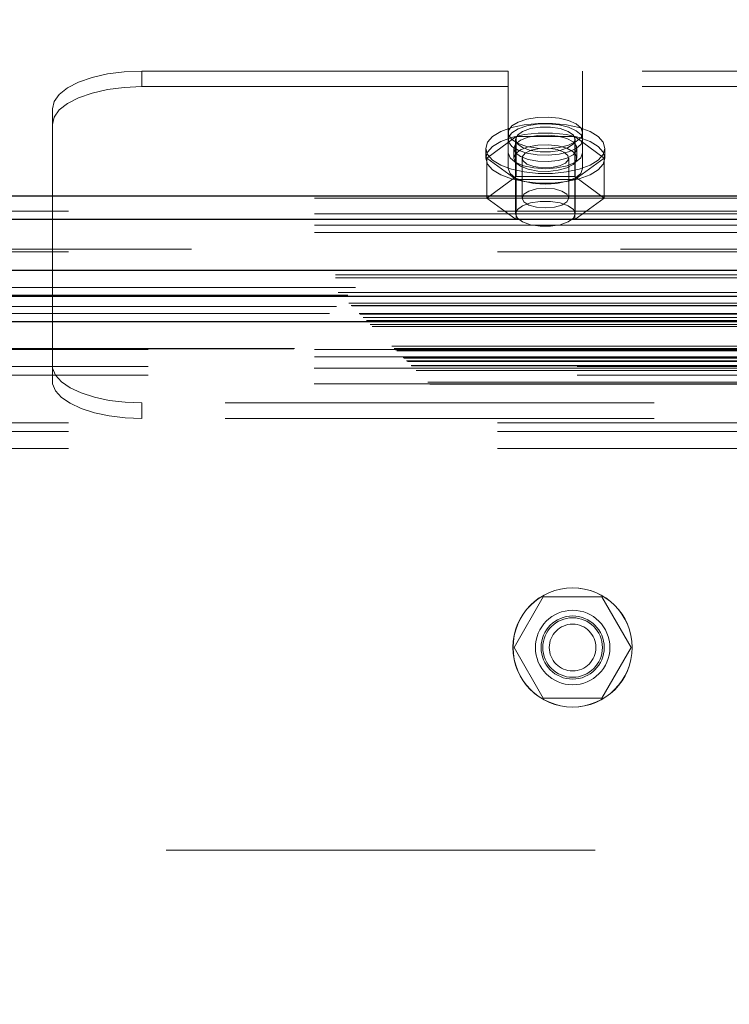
# Model space of a CAD drawing. Header units: inches. Extents: x 0.2 to 10.8, y 0.2 to 8.2.
# Tile 76 of 145: x 3.517 to 3.683, y 4.854 to 5.084. Entities that reach past the tile are written whole.
import ezdxf

# ---------------------------------------------------------------- set-up
doc = ezdxf.new("R2010")
doc.units = ezdxf.units.IN
doc.header["$MEASUREMENT"] = 0
doc.linetypes.add('HIDDEN', pattern=[0.07500000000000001, 0.05, -0.025])
doc.layers.add('DIMENSIONS', color=140, linetype='Continuous')
doc.styles.add('SLDTEXTSTYLE0', font='TXT', dxfattribs={"width": 0.7})
doc.dimstyles.new('SLDDIMSTYLE0', dxfattribs={"dimtxt": 0.0849609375, "dimasz": 0.13, "dimexe": 0, "dimexo": 0.0625, "dimgap": 0.021240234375, "dimtad": 0, "dimtih": 1, "dimtoh": 1, "dimlfac": 18, "dimrnd": 1e-09, "dimzin": 12, "dimdsep": 46, "dimtxsty": 'SLDTEXTSTYLE0', "dimsah": 1, "dimcen": 0.09, "dimadec": 0, "dimazin": 3, "dimtfac": 1, "dimtofl": 0, "dimtmove": 0, "dimatfit": 3, "dimfxl": 0, "dimfrac": 2, "dimtolj": 1, "dimtzin": 12, "dimarcsym": 0})

# ---------------------------------------------------------------- blocks, each defined once
blk = doc.blocks.new('_D_1')
at = {"layer": 'DIMENSIONS'}
for p, q in [((3.321401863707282, 4.904495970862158), (3.321401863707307, 5.790566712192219)), ((4.66442031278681, 4.904495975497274), (4.664420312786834, 5.790566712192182)), ((3.321401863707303, 5.665566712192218), (3.722495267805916, 5.665566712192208)), ((3.837621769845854, 5.66556670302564), (3.809091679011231, 5.66556670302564)), ((3.809091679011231, 5.66556670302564), (3.809091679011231, 5.530535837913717)), ((4.16076991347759, 5.66556670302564), (4.189300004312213, 5.66556670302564)), ((4.189300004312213, 5.66556670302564), (4.189300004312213, 5.530535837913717)), ((4.664420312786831, 5.665566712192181), (4.275896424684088, 5.665566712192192)), ((3.809091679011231, 5.530535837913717), (3.837621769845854, 5.530535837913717)), ((4.189300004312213, 5.530535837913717), (4.16076991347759, 5.530535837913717))]:
    blk.add_line(p, q, dxfattribs=at)
for points in [[(3.321401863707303, 5.665566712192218), (3.451401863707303, 5.645566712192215), (3.451401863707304, 5.685566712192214)], [(4.664420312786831, 5.665566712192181), (4.534420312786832, 5.685566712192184), (4.53442031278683, 5.645566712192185)]]:
    blk.add_solid(points, dxfattribs=at)
at = {"layer": 'DIMENSIONS', "char_height": 0.08333333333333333, "attachment_point": 1, "style": 'SLDTEXTSTYLE0'}
for s, insert in [('24.17', (3.837621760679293, 5.79200907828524)), ('614.0', (3.837621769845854, 5.63795814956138))]:
    blk.add_mtext(s, dxfattribs=dict(at, insert=insert))

msp = doc.modelspace()

# ---------------------------------------------------------------- linework, layer by layer
at = {"color": 7, "linetype": 'HIDDEN', "lineweight": 18}
for p, q in [((3.631101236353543, 5.071980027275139), (3.545670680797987, 5.071980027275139)), ((3.545670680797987, 5.068354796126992), (3.545670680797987, 5.071980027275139)), ((3.631101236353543, 5.052903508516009), (3.631101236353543, 5.071980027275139)), ((3.648462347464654, 5.052903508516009), (3.648462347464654, 5.071980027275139)), ((3.762323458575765, 5.071980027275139), (3.648462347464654, 5.071980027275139)), ((3.631101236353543, 5.068354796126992), (3.545670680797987, 5.068354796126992)), ((3.762323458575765, 5.068354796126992), (3.648462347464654, 5.068354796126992)), ((3.524837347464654, 5.042349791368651), (3.524837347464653, 5.06317548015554)), ((3.63294981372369, 5.056713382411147), (3.62611783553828, 5.051712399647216)), ((3.632837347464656, 5.056029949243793), (3.632837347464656, 5.038721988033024)), ((3.646613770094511, 5.056713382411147), (3.63294981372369, 5.056713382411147)), ((3.63294981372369, 5.056713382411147), (3.63294981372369, 5.047398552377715)), ((3.653445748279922, 5.051712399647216), (3.646613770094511, 5.056713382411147)), ((3.646613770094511, 5.056713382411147), (3.646613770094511, 5.047398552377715)), ((3.646726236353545, 5.038721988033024), (3.646726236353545, 5.056029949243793)), ((3.625892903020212, 5.053978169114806), (3.625892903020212, 5.051712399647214)), ((3.631101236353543, 5.052903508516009), (3.631101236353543, 5.049278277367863)), ((3.63242068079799, 5.053978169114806), (3.63242068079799, 5.051712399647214)), ((3.647142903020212, 5.051712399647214), (3.647142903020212, 5.053978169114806)), ((3.648462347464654, 5.052903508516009), (3.648462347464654, 5.049278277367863)), ((3.65367068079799, 5.051712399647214), (3.65367068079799, 5.053978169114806)), ((3.62611783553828, 5.051712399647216), (3.63294981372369, 5.046711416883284)), ((3.62611783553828, 5.051712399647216), (3.62611783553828, 5.042397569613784)), ((3.634340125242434, 5.051712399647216), (3.634340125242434, 5.042397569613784)), ((3.645223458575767, 5.042397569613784), (3.645223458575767, 5.051712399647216)), ((3.646613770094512, 5.046711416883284), (3.653445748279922, 5.051712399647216)), ((3.653445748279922, 5.051712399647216), (3.653445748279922, 5.042397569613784)), ((3.63294981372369, 5.047398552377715), (3.62611783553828, 5.042397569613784)), ((3.646613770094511, 5.047398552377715), (3.63294981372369, 5.047398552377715)), ((3.63294981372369, 5.046711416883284), (3.63294981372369, 5.037396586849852)), ((3.63294981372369, 5.046711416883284), (3.646613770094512, 5.046711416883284)), ((3.653445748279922, 5.042397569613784), (3.646613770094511, 5.047398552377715)), ((3.646613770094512, 5.046711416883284), (3.646613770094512, 5.037396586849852)), ((3.885948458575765, 5.042349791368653), (3.524837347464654, 5.042349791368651)), ((3.524837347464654, 5.034376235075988), (3.524837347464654, 5.042349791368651)), ((3.62611783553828, 5.042397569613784), (3.63294981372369, 5.037396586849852)), ((3.646613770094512, 5.037396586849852), (3.653445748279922, 5.042397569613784)), ((3.228591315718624, 5.039313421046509), (4.757257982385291, 5.039313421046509)), ((3.228591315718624, 5.037500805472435), (4.757257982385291, 5.037500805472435)), ((3.885948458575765, 5.038724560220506), (3.524837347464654, 5.038724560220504)), ((3.63294981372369, 5.037396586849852), (3.646613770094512, 5.037396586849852)), ((3.885948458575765, 5.036066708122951), (3.524837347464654, 5.03606670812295)), ((3.885948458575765, 5.034376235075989), (3.524837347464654, 5.034376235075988)), ((3.524837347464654, 5.005374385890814), (3.524837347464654, 5.034376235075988)), ((4.757257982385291, 5.030495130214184), (3.228591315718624, 5.030495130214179)), ((3.228591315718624, 5.029873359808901), (4.757257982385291, 5.029873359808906)), ((3.190809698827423, 5.024537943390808), (4.795012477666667, 5.024537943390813)), ((3.190880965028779, 5.023782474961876), (4.79494121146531, 5.023782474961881)), ((4.795474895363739, 5.02156596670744), (3.190347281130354, 5.02156596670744)), ((3.19147591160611, 5.020403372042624), (4.794346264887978, 5.020403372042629)), ((4.793690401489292, 5.019743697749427), (3.192121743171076, 5.019743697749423)), ((3.193975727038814, 5.017903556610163), (4.791846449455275, 5.017903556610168)), ((3.194518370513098, 5.017360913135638), (4.79130380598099, 5.017360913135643)), ((3.194618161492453, 5.017261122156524), (4.791204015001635, 5.017261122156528)), ((4.791049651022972, 5.017109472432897), (3.194780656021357, 5.017109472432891)), ((3.196351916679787, 5.015525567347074), (4.789473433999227, 5.015525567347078)), ((4.789418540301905, 5.015509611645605), (3.196403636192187, 5.015509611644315)), ((3.196507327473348, 5.015371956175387), (4.789314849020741, 5.01537195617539)), ((3.197298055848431, 5.014592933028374), (4.788523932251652, 5.01459293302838)), ((3.198053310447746, 5.013825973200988), (4.787768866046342, 5.013825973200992)), ((4.787455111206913, 5.013539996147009), (3.198367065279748, 5.01353999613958)), ((3.198921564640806, 5.01295771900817), (4.786900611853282, 5.012957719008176)), ((3.199408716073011, 5.012470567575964), (4.786413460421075, 5.012470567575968)), ((3.203997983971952, 5.007881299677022), (4.781824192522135, 5.007881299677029)), ((3.204553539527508, 5.007325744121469), (4.781268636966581, 5.007325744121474)), ((4.781258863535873, 5.007329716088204), (3.20456744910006, 5.0073297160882)), ((4.781142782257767, 5.007219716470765), (3.204665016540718, 5.00721971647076)), ((3.204831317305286, 5.007047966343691), (4.780990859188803, 5.007047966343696)), ((3.204831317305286, 5.007047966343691), (4.780990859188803, 5.007047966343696)), ((3.247198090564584, 5.007116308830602), (4.738586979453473, 5.0071163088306)), ((3.885948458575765, 5.007064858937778), (3.524837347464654, 5.007064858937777)), ((3.20510909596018, 5.006770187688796), (4.780713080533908, 5.006770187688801)), ((3.205110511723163, 5.006761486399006), (4.780718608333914, 5.00676148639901)), ((3.206636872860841, 5.005242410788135), (4.779185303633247, 5.005242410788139)), ((3.206636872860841, 5.005242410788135), (4.779185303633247, 5.005242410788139)), ((3.206797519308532, 5.005081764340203), (4.779024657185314, 5.005081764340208)), ((3.885948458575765, 5.005374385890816), (3.524837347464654, 5.005374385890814)), ((3.524837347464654, 5.004335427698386), (3.524837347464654, 5.005374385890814)), ((3.207416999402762, 5.004462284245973), (4.778405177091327, 5.004462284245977)), ((3.207609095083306, 5.004270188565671), (4.778213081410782, 5.004270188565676)), ((3.208508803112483, 5.003356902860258), (4.777327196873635, 5.003356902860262)), ((3.208536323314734, 5.003327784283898), (4.777277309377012, 5.003327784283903)), ((3.209162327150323, 5.002716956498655), (4.776659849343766, 5.002716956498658)), ((3.247198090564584, 5.003116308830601), (4.738586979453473, 5.003116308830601)), ((3.524837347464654, 5.000047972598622), (3.524837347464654, 5.004335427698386)), ((3.885877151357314, 5.002716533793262), (3.524908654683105, 5.00271653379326)), ((3.209677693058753, 5.002201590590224), (4.776144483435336, 5.002201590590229)), ((3.247198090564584, 5.001116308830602), (4.738586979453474, 5.0011163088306)), ((3.247198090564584, 5.001116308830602), (4.738586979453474, 5.0011163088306)), ((3.212404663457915, 4.999474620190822), (4.773417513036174, 4.999474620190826)), ((3.212872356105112, 4.998985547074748), (4.772938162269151, 4.998985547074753)), ((3.885877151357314, 4.999091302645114), (3.524908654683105, 4.999091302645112)), ((3.545670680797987, 4.994639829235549), (3.545670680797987, 4.991014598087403)), ((3.865115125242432, 4.99463982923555), (3.545670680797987, 4.994639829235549)), ((3.865115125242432, 4.991014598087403), (3.545670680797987, 4.991014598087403)), ((3.228591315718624, 4.989997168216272), (4.757257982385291, 4.989997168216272)), ((3.228591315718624, 4.989997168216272), (4.757257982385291, 4.989997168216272)), ((3.228591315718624, 4.987997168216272), (4.757257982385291, 4.987997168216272)), ((3.228591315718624, 4.983997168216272), (4.757257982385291, 4.983997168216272)), ((3.639292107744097, 4.949477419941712), (3.632460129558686, 4.937644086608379)), ((3.652956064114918, 4.949477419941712), (3.639292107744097, 4.949477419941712)), ((3.659788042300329, 4.937644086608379), (3.652956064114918, 4.949477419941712)), ((3.632460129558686, 4.937644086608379), (3.639292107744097, 4.925810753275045)), ((3.652956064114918, 4.925810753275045), (3.659788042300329, 4.937644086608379)), ((3.639292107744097, 4.925810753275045), (3.652956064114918, 4.925810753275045)), ((3.35136475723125, 4.890449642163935), (4.634420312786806, 4.890449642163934))]:
    msp.add_line(p, q, dxfattribs=at)
at = {"color": 7, "linetype": 'Continuous', "lineweight": 25}
for p, q in [((3.228591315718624, 5.042938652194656), (4.757257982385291, 5.042938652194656)), ((3.228591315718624, 5.037500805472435), (4.757257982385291, 5.037500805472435)), ((4.795474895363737, 5.025505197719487), (3.190347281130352, 5.025505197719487)), ((4.789418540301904, 5.019448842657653), (3.196403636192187, 5.019448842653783)), ((4.787455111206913, 5.013539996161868), (3.19836706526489, 5.01353999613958))]:
    msp.add_line(p, q, dxfattribs=at)
at = {"color": 7, "linetype": 'HIDDEN', "lineweight": 18, "flags": 128}
for points in [[(3.545670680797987, 5.071980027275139), (3.541606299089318, 5.071810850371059), (3.537698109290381, 5.071309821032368), (3.534096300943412, 5.070496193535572), (3.530939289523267, 5.069401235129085), (3.52834839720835, 5.068067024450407), (3.526423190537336, 5.066544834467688), (3.52523765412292, 5.064893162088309), (3.524837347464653, 5.06317548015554)], [(3.524837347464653, 5.059550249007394), (3.52523765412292, 5.061267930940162), (3.526423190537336, 5.062919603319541), (3.52834839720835, 5.064441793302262), (3.530939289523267, 5.065776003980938), (3.534096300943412, 5.066870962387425), (3.537698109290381, 5.067684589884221), (3.541606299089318, 5.068185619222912), (3.545670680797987, 5.068354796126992)], [(3.625892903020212, 5.053978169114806), (3.626296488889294, 5.055382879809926), (3.627483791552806, 5.056705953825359), (3.629385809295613, 5.057870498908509), (3.631892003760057, 5.058808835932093), (3.63485672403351, 5.059466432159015), (3.638107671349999, 5.059805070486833), (3.641455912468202, 5.059805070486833), (3.644706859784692, 5.059466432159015), (3.647671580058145, 5.058808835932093), (3.650177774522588, 5.057870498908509), (3.652079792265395, 5.056705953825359), (3.653267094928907, 5.055382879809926), (3.65367068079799, 5.053978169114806), (3.653267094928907, 5.052573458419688), (3.652079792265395, 5.051250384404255), (3.650177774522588, 5.050085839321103), (3.647671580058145, 5.049147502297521), (3.644706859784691, 5.048489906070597), (3.641455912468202, 5.048151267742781), (3.638107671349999, 5.048151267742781), (3.63485672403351, 5.048489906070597), (3.631892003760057, 5.049147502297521), (3.629385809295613, 5.050085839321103), (3.627483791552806, 5.051250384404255), (3.626296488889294, 5.052573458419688), (3.625892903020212, 5.053978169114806)], [(3.648462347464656, 5.057603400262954), (3.648076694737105, 5.058684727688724), (3.646954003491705, 5.059669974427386), (3.645194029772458, 5.060471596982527), (3.642953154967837, 5.06101836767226), (3.640430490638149, 5.061261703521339), (3.637850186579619, 5.061179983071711), (3.635441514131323, 5.060780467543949), (3.633418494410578, 5.060098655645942), (3.631960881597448, 5.059195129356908), (3.631198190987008, 5.058150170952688), (3.631198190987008, 5.057056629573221), (3.631960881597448, 5.056011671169), (3.633418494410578, 5.055108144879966), (3.635441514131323, 5.054426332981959), (3.637850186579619, 5.054026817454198), (3.640430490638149, 5.053945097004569), (3.642953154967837, 5.054188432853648), (3.645194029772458, 5.054735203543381), (3.646954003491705, 5.055536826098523), (3.648076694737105, 5.056522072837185), (3.648462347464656, 5.057603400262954)], [(3.625892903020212, 5.051712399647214), (3.626296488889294, 5.053117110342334), (3.627483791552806, 5.054440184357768), (3.629385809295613, 5.055604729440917), (3.631892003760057, 5.056543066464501), (3.63485672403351, 5.057200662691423), (3.638107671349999, 5.057539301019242), (3.641455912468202, 5.057539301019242), (3.644706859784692, 5.057200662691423), (3.647671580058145, 5.056543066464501), (3.650177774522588, 5.055604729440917), (3.652079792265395, 5.054440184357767), (3.653267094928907, 5.053117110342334), (3.65367068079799, 5.051712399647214), (3.653267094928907, 5.050307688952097), (3.652079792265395, 5.048984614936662), (3.650177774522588, 5.047820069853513), (3.647671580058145, 5.046881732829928), (3.644706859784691, 5.046224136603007), (3.641455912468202, 5.045885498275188), (3.638107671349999, 5.045885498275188), (3.63485672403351, 5.046224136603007), (3.631892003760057, 5.046881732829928), (3.629385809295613, 5.047820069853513), (3.627483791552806, 5.048984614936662), (3.626296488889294, 5.050307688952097), (3.625892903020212, 5.051712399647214)], [(3.648462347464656, 5.056029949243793), (3.648076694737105, 5.057111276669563), (3.646954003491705, 5.058096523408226), (3.645194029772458, 5.058898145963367), (3.642953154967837, 5.059444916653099), (3.640430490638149, 5.059688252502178), (3.637850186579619, 5.059606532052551), (3.635441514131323, 5.059207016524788), (3.633418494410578, 5.058525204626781), (3.631960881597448, 5.057621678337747), (3.631198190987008, 5.056576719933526), (3.631198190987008, 5.055483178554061), (3.631960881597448, 5.05443822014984), (3.633418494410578, 5.053534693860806), (3.635441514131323, 5.052852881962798), (3.637850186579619, 5.052453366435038), (3.640430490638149, 5.052371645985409), (3.642953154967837, 5.052614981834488), (3.645194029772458, 5.05316175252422), (3.646954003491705, 5.053963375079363), (3.648076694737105, 5.054948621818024), (3.648462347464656, 5.056029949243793)], [(3.646726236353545, 5.056029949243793), (3.646307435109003, 5.057033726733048), (3.645101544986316, 5.05791643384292), (3.643254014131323, 5.058571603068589), (3.640987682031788, 5.058920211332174), (3.638575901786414, 5.058920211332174), (3.636309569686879, 5.058571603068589), (3.634462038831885, 5.05791643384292), (3.633256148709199, 5.057033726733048), (3.632837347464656, 5.056029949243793), (3.633256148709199, 5.055026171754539), (3.634462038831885, 5.054143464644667), (3.636309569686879, 5.053488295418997), (3.638575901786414, 5.053139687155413), (3.640987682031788, 5.053139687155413), (3.643254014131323, 5.053488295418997), (3.645101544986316, 5.054143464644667), (3.646307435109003, 5.05502617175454), (3.646726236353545, 5.056029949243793)], [(3.63242068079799, 5.053978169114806), (3.632819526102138, 5.054988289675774), (3.633972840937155, 5.055888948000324), (3.635755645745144, 5.05658254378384), (3.637974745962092, 5.056993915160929), (3.640389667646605, 5.057078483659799), (3.642738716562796, 5.056827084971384), (3.644767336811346, 5.056266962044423), (3.646255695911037, 5.055458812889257), (3.647042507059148, 5.054490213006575), (3.647042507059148, 5.053466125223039), (3.646255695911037, 5.052497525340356), (3.644767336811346, 5.05168937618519), (3.642738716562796, 5.05112925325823), (3.640389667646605, 5.050877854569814), (3.637974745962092, 5.050962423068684), (3.635755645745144, 5.051373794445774), (3.633972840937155, 5.052067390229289), (3.632819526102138, 5.05296804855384), (3.63242068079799, 5.053978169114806)], [(3.648462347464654, 5.052903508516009), (3.648037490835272, 5.051769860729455), (3.646804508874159, 5.050747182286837), (3.644884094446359, 5.049935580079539), (3.642464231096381, 5.049414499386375), (3.639781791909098, 5.049234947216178), (3.637099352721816, 5.049414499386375), (3.634679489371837, 5.049935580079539), (3.632759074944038, 5.050747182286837), (3.631526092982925, 5.051769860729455), (3.631101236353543, 5.052903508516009)], [(3.63242068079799, 5.051712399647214), (3.632819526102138, 5.052722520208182), (3.633972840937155, 5.053623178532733), (3.635755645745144, 5.054316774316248), (3.637974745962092, 5.054728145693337), (3.640389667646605, 5.054812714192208), (3.642738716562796, 5.054561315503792), (3.644767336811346, 5.054001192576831), (3.646255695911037, 5.053193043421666), (3.647042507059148, 5.052224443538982), (3.647042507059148, 5.051200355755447), (3.646255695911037, 5.050231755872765), (3.644767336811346, 5.049423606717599), (3.642738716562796, 5.048863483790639), (3.640389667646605, 5.048612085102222), (3.637974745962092, 5.048696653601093), (3.635755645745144, 5.049108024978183), (3.633972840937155, 5.049801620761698), (3.632819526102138, 5.050702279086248), (3.63242068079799, 5.051712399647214)], [(3.642502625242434, 5.053704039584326), (3.640492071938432, 5.053992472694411), (3.638373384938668, 5.053933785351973), (3.636469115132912, 5.053536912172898), (3.635069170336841, 5.052862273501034), (3.634386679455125, 5.052012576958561), (3.634525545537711, 5.051117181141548), (3.635464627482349, 5.050312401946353), (3.637060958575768, 5.049720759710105), (3.63907151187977, 5.049432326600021), (3.641190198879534, 5.049491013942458), (3.64309446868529, 5.049887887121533), (3.644494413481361, 5.050562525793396), (3.645176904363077, 5.051412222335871), (3.64503803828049, 5.052307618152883), (3.644098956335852, 5.053112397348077), (3.642502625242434, 5.053704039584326)], [(3.648462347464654, 5.049278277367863), (3.648037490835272, 5.048144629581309), (3.646804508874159, 5.047121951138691), (3.644884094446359, 5.046310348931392), (3.642464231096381, 5.045789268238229), (3.639781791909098, 5.04560971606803), (3.637099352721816, 5.045789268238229), (3.634679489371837, 5.046310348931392), (3.632759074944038, 5.047121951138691), (3.631526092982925, 5.048144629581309), (3.631101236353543, 5.049278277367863)], [(3.645223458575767, 5.042397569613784), (3.644809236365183, 5.043277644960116), (3.643629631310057, 5.044023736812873), (3.641864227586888, 5.044522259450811), (3.639781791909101, 5.044697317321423), (3.637699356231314, 5.044522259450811), (3.635933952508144, 5.044023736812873), (3.634754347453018, 5.043277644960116), (3.634340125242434, 5.042397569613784), (3.634754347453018, 5.04151749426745), (3.635933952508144, 5.040771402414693), (3.637699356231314, 5.040272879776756), (3.639781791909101, 5.040097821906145), (3.641864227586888, 5.040272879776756), (3.643629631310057, 5.040771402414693), (3.644809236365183, 5.04151749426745), (3.645223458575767, 5.042397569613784)], [(3.646726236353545, 5.038721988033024), (3.646307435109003, 5.039725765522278), (3.645101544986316, 5.040608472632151), (3.643254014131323, 5.04126364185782), (3.640987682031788, 5.041612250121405), (3.638575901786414, 5.041612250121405), (3.636309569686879, 5.04126364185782), (3.634462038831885, 5.040608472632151), (3.633256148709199, 5.039725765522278), (3.632837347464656, 5.038721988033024), (3.633256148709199, 5.03771821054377), (3.634462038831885, 5.036835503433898), (3.636309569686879, 5.036180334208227), (3.638575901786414, 5.035831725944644), (3.640987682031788, 5.035831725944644), (3.643254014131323, 5.036180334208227), (3.645101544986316, 5.036835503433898), (3.646307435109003, 5.03771821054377), (3.646726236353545, 5.038721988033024)], [(3.524908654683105, 5.00271653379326), (3.525585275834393, 5.001106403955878), (3.526954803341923, 4.999576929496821), (3.528969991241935, 4.99818087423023), (3.531561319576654, 4.996966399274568), (3.53463939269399, 4.995975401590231), (3.538098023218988, 4.995242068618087), (3.541817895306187, 4.994791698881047), (3.545670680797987, 4.994639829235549)], [(3.545670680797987, 4.991014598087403), (3.541817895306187, 4.9911664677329), (3.538098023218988, 4.99161683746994), (3.53463939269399, 4.992350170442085), (3.531561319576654, 4.993341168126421), (3.528969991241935, 4.994555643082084), (3.526954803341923, 4.995951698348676), (3.525585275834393, 4.997481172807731), (3.524908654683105, 4.999091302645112)]]:
    msp.add_lwpolyline(points, dxfattribs=at)
at = {"color": 7, "linetype": 'HIDDEN', "lineweight": 18}
for centre, radius in [((3.646100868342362, 4.937671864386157), 0.0138888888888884), ((3.646124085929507, 4.937644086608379), 0.01388888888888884), ((3.646124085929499, 4.937644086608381), 0.008680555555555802), ((3.646124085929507, 4.937644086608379), 0.00736111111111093), ((3.646124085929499, 4.937644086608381), 0.006944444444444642), ((3.646124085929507, 4.937644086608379), 0.005441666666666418)]:
    msp.add_circle(centre, radius, dxfattribs=at)
msp.add_open_spline([(3.524837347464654, 5.004335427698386), (3.524837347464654, 5.004161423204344), (3.524837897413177, 5.003993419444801), (3.52484166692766, 5.003669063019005), (3.524844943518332, 5.003513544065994), (3.524855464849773, 5.003232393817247), (3.524862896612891, 5.003102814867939), (3.524882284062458, 5.002882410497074), (3.524894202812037, 5.002790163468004), (3.524908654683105, 5.00271653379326)], degree=3, knots=[0, 0, 0, 0, 0.25, 0.25, 0.5, 0.5, 0.75, 0.75, 1, 1, 1, 1], dxfattribs=at)
msp.add_open_spline([(3.524908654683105, 4.999091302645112), (3.524860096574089, 4.999338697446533), (3.524837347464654, 4.999657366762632), (3.524837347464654, 5.000047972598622)], degree=3, dxfattribs=at)

# ---------------------------------------------------------------- dimensions: what is measured, and where the dimension line sits
at = {"layer": 'DIMENSIONS'}
dim = msp.add_linear_dim(base=(4.664420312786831, 5.66556671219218), p1=(3.321401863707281, 4.854495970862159), p2=(4.664420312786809, 4.854495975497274), dimstyle='SLDDIMSTYLE0', dxfattribs=at)
dim.commit()
dim.dimension.update_dxf_attribs({"geometry": '_D_1', "text_midpoint": (3.999195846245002, 5.665566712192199), "dimtype": 160})

doc.saveas('drawing.dxf')
